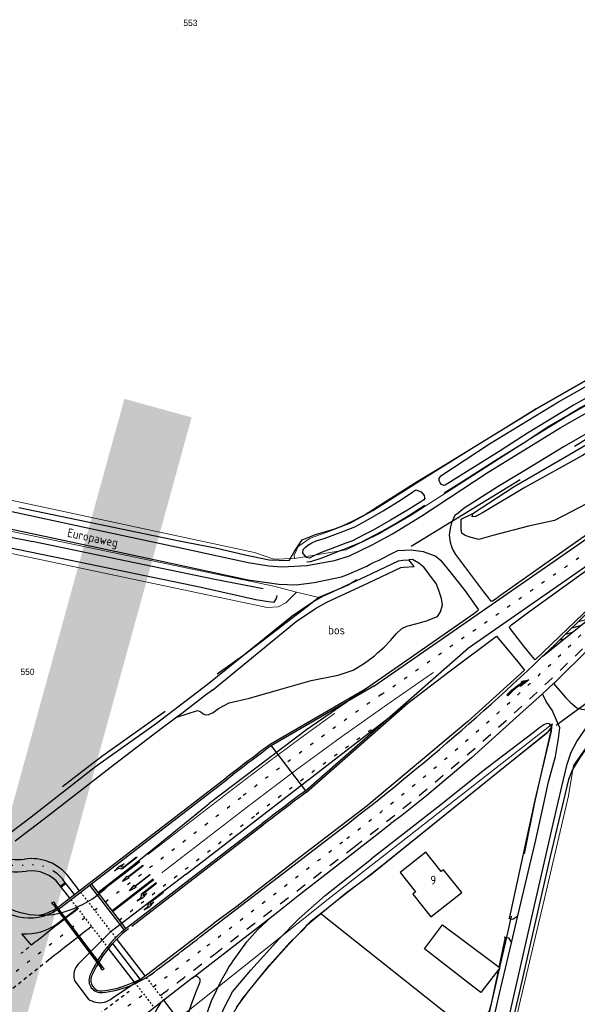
# Model space of a CAD drawing. Header units: metres. Extents: x 233829 to 239427, y 444283 to 448222.
# Tile 145 of 171: x 237687 to 237847, y 446771 to 447053. Entities that reach past the tile are written whole.
import ezdxf
from ezdxf.enums import TextEntityAlignment as Align

# ---------------------------------------------------------------- set-up
doc = ezdxf.new("R2010")
doc.units = ezdxf.units.M
doc.header["$MEASUREMENT"] = 0
for name, pattern in [('DGN3', [54.868356, 36.578904, -18.289452]), ('LIJN05-05', [1, 0.5, -0.5]), ('LIJN1-1', [2, 1, -1]), ('LIJN1-3', [4, 1, -3]), ('LIJNFPAD', [3, 0.3, -2.7])]:
    doc.linetypes.add(name, pattern=pattern)
for name, color, linetype in [('CULTUURAANDUIDING', 253, 'Continuous'), ('DAKRAND-BYG', 4, 'Continuous'), ('Goud-kadastrale grenzen', 13, 'Continuous'), ('Goud-markering', 7, 'Continuous'), ('Goud-ontwerp', 2, 'Continuous'), ('Goud-opstellengtesdef', 30, 'Continuous'), ('HOOFDGEBOUW', 4, 'Continuous'), ('HOUTWAL', 253, 'Continuous'), ('HUISNUMMER', 253, 'Continuous'), ('INSTEEKSLOOT', 153, 'Continuous'), ('KANTVERH', 253, 'Continuous'), ('OVERIGEAFSCH', 253, 'Continuous'), ('OVLIJNOBJ', 253, 'Continuous'), ('RASTER', 253, 'Continuous'), ('STRAATNAAM', 253, 'Continuous'), ('VRI-lantaarns', 162, 'Continuous')]:
    doc.layers.add(name, color=color, linetype=linetype)
for name, color, linetype, lineweight in [('G01 kadestrale perceelsgrens', 73, 'Continuous', 0), ('G02 kadestrale sectiegrens', 73, 'DGN3', 30), ('Z01 perceelnummer', 73, 'Continuous', 13)]:
    doc.layers.add(name, color=color, linetype=linetype, lineweight=lineweight)
doc.styles.get("Standard").update_dxf_attribs({"font": 'iso.shx'})
doc.styles.add('Styledgn001', font='dgn001.shx')

# ---------------------------------------------------------------- blocks, each defined once
blk = doc.blocks.new('*U37')
at = {"layer": 'VRI-lantaarns', "color": 0}
for points in [[(0.35, 0.2), (23.1, 0.2)], [(0.35, -0.2), (23.1, -0.2)]]:
    blk.add_lwpolyline(points, dxfattribs=at)
at = {"layer": 'VRI-lantaarns', "color": 0, "linetype": 'LIJN1-1', "ltscale": 0.9, "const_width": 0.4}
blk.add_lwpolyline([(0.9, 0), (22.55, 0)], dxfattribs=at)
at = {"layer": 'VRI-lantaarns', "color": 0}
for centre in [(0, 0), (23.45, 0)]:
    blk.add_circle(centre, 0.4, dxfattribs=at)
blk = doc.blocks.new('RD_7-5m')
blk.add_hatch(color=0).paths.add_polyline_path([(5.45, -0.375), (5.45, -0.075), (0, -0.075), (0, 0.075), (5.45, 0.075), (5.45, 0.375), (7.5, 0)])
at = {"color": 0}
blk.add_lwpolyline([(5.45, -0.375), (5.45, -0.075), (0, -0.075), (0, 0.075), (5.45, 0.075), (5.45, 0.375), (7.5, 0)], close=True, dxfattribs=at)
blk = doc.blocks.new('RA_7-5m')
blk.add_hatch(color=0).paths.add_polyline_path([(7.5, -0.375), (5.7, -0.675), (4, -0.375), (5.2, -0.375), (4.6, 0.225), (0, 0.225), (0, 0.375), (5.45, 0.375), (6.2, -0.375)])
at = {"color": 0}
blk.add_lwpolyline([(7.5, -0.375), (5.7, -0.675), (4, -0.375), (5.2, -0.375), (4.6, 0.225), (0, 0.225), (0, 0.375), (5.45, 0.375), (6.2, -0.375)], close=True, dxfattribs=at)
blk = doc.blocks.new('LA_7-5m')
blk.add_hatch(color=0).paths.add_polyline_path([(7.5, 0.375), (5.7, 0.675), (4, 0.375), (5.2, 0.375), (4.6, -0.225), (0, -0.225), (0, -0.375), (5.45, -0.375), (6.2, 0.375)])
at = {"color": 0}
blk.add_lwpolyline([(7.5, 0.375), (5.7, 0.675), (4, 0.375), (5.2, 0.375), (4.6, -0.225), (0, -0.225), (0, -0.375), (5.45, -0.375), (6.2, 0.375)], close=True, dxfattribs=at)
blk = doc.blocks.new('pl75-08')
at = {"const_width": 0.2}
blk.add_lwpolyline([(7.08, -0.6), (4.7, -0.35), (5.11, -0.1, 0.070526), (1.44, 0.27), (0.1, 0.24), (0.1, 0.44), (1.86, 0.44, -0.043128), (5.19, -0.01), (5.71, 0.27)], format="xyb", close=True, dxfattribs=at)
blk.add_lwpolyline([(7.5, -0.75), (4.39, -0.42), (4.85, -0.14, 0.065796), (1.45, 0.17), (0, 0.14), (0, 0.54), (1.86, 0.54, -0.042689), (5.17, 0.1), (5.72, 0.38)], format="xyb", close=True)
for points in [[(6.71, -0.4), (6.65, -0.55), (5.74, 0.21), (4.79, -0.29)], [(5.22, 0.12), (5.22, 0.06), (5.18, 0.1)], [(5.15, -0.03), (5.22, -0.2), (5.08, -0.04), (5.05, -0.21)], [(7.5, -0.75), (7.14, -0.52), (7.02, -0.7)]]:
    blk.add_solid(points)
blk = doc.blocks.new('A$C1532452F')
at = {"layer": 'G01 kadestrale perceelsgrens'}
for p, q in [((237766.619, 446888.752), (237773.104, 446887.193)), ((237840.036, 446850.988), (237839.695, 446849.471))]:
    blk.add_line(p, q, dxfattribs=at)
at = {"layer": 'G01 kadestrale perceelsgrens', "flags": 128}
for points in [[(237945.056, 447000), (237937.722, 446995.943), (237902.344, 446977.628), (237862.583, 446956.705), (237849.469, 446949.404), (237835.415, 446941.349), (237803.326, 446921.445), (237788.536, 446912.027), (237782.179, 446908.48), (237776.249, 446906.205), (237770.577, 446904.194), (237767.113, 446901.814), (237765.974, 446899.36), (237766.078, 446898.42)], [(237766.078, 446898.42), (237780.89, 446900.857), (237789.829, 446905.163), (237799.503, 446910.828), (237833.387, 446932.542), (237843.531, 446938.739), (237854.637, 446945.022), (237878.446, 446957.813), (237913.043, 446976.003), (237940.875, 446990.416), (237958.182, 447000)], [(237609.171, 446902.142), (237620.161, 446909.537), (237624.189, 446911.435), (237633.137, 446915.363), (237640.631, 446917.241), (237646.809, 446918.492), (237657.027, 446919.364), (237665.173, 446919.019), (237670.414, 446918.184), (237754.604, 446900.126), (237760.194, 446898.2), (237766.078, 446898.42)], [(237766.619, 446888.752), (237760.152, 446890.405), (237716.237, 446899.624), (237673.126, 446908.608), (237664.661, 446909.649), (237655.599, 446909.304), (237652.846, 446909.093), (237642.501, 446907.003), (237634.093, 446903.637), (237624.526, 446897.674), (237616.972, 446891.543), (237613.632, 446888.776)], [(237766.619, 446888.752), (237763.617, 446885.705), (237761.362, 446884.545), (237758.258, 446884.328), (237716.587, 446893.124), (237673.586, 446902.195), (237666.772, 446903.38), (237659.674, 446903.339), (237651.115, 446902.482), (237643.178, 446900.596), (237636.762, 446897.802), (237628.514, 446892.852), (237620.213, 446885.648)], [(237822.06, 446726.972), (237820.871, 446727.499), (237822.195, 446732.516), (237830.474, 446770.217), (237838.147, 446802.57), (237844.617, 446830.347), (237846.062, 446839.071), (237849.933, 446844.439), (237855.042, 446851.43), (237862.055, 446856.277), (237870.557, 446862.841)], [(237840.036, 446850.988), (237776.704, 446801.474), (237664.042, 446711.618)], [(237839.695, 446849.471), (237815.115, 446829.643), (237790.574, 446809.933), (237770.912, 446794.501), (237764.422, 446787.857), (237758.859, 446781.521), (237751.226, 446772.312), (237747.827, 446766.904), (237746.652, 446763.906), (237746.034, 446761.125), (237745.685, 446757.455), (237745.501, 446754.227), (237745.905, 446749.567), (237746.235, 446747.182)]]:
    blk.add_lwpolyline(points, dxfattribs=at)
at = {"layer": 'G02 kadestrale sectiegrens', "flags": 128}
for points in [[(237975.088, 447000), (237936.687, 446979.286), (237888.695, 446954.405), (237858.259, 446937.726), (237781.461, 446890.73), (237773.104, 446887.193)], [(238000, 446973.896), (237979.739, 446957.892), (237954.917, 446938.586), (237924.234, 446914.562), (237886.359, 446885.218), (237858.093, 446863), (237839.695, 446849.471)], [(237773.104, 446887.193), (237769.782, 446884.639), (237751.81, 446870.818), (237718.06, 446846.749), (237711.147, 446841.819), (237706.769, 446838.455), (237680.733, 446818.45), (237676.187, 446814.957)], [(237839.695, 446849.471), (237834.953, 446828.437), (237827.203, 446791.031), (237820.953, 446764.093), (237810.187, 446716.937), (237800.12, 446672.642), (237788.232, 446620.692), (237786.414, 446614.136), (237781.625, 446614.687)]]:
    blk.add_lwpolyline(points, dxfattribs=at)
at = {"layer": 'Z01 perceelnummer', "linetype": 'Continuous', "lineweight": 13, "style": 'Styledgn001'}
for s, p in [('553', (237736.252, 447051.929)), ('550', (237689.529, 446865.886))]:
    blk.add_text(s, height=1.8, dxfattribs=at).set_placement(p, align=Align.MIDDLE_CENTER)

msp = doc.modelspace()

# ---------------------------------------------------------------- hatches: boundary and pattern name
at = {"layer": 'Goud-markering', "linetype": 'Continuous'}
h = msp.add_hatch(dxfattribs=at)
h.set_pattern_fill('ANSI31', color=256, scale=10, angle=150)
edge = h.paths.add_edge_path()
edge.add_line((237837.277, 446870.356), (237863.112, 446891.302))
edge.add_line((237863.112, 446891.302), (237869.583, 446898.141))
edge.add_arc((238164.538, 446622.672), 403.586, 131.49679, 136.95658, ccw=False)
edge.add_line((237897.131, 446924.955), (237878.622, 446911.049))
edge.add_line((237878.622, 446911.049), (237847.089, 446879.874))
edge.add_line((237847.089, 446879.874), (237837.277, 446870.356))

# ---------------------------------------------------------------- linework, layer by layer
at = {"layer": 'DAKRAND-BYG'}
msp.add_line((237822.53, 446782.9), (237824.79, 446781.18), dxfattribs=at)
for points in [[(237817.11, 446775.8), (237803.35, 446786.47), (237808.53, 446793.34), (237822.53, 446782.9)], [(237824.67, 446780.65), (237819.55, 446773.94), (237817.11, 446775.8)], [(237824.79, 446781.18), (237824.97, 446781.04), (237824.67, 446780.65)]]:
    msp.add_lwpolyline(points, dxfattribs=at)
at = {"layer": 'Goud-markering', "linetype": 'Continuous'}
for p, q in [((237788.877, 446861.796), (237879.368, 446924.6)), ((237878.622, 446911.049), (237847.089, 446879.874)), ((237815.952, 446872.796), (237865.466, 446907.162)), ((237837.277, 446870.356), (237863.112, 446891.302)), ((237769.224, 446831.791), (237815.952, 446872.796)), ((237788.877, 446861.796), (237759.362, 446844.645)), ((237699.21, 446798.466), (237746.943, 446835.231)), ((237718.203, 446792.647), (237756.828, 446822.397)), ((237739.035, 446789.87), (237779.137, 446820.633)), ((237700.416, 446805.454), (237699.03, 446804.386)), ((237700.599, 446805.216), (237699.213, 446804.148)), ((237703.04, 446802.047), (237699.989, 446806.008)), ((237713.887, 446787.964), (237721.747, 446777.76))]:
    msp.add_line(p, q, dxfattribs=at)
at = {"layer": 'Goud-markering', "linetype": 'LIJN1-3'}
for p, q in [((237790.962, 446859.348), (237879.857, 446921.045)), ((237708.713, 446797.549), (237750.924, 446830.062)), ((237715.767, 446794.651), (237754.952, 446824.833)), ((237740.983, 446787.331), (237781.084, 446818.094))]:
    msp.add_line(p, q, dxfattribs=at)
at = {"layer": 'Goud-markering', "linetype": 'LIJN1-1', "ltscale": 3}
msp.add_line((237742.931, 446784.792), (237783.032, 446815.555), dxfattribs=at)
at = {"layer": 'Goud-markering', "linetype": 'Continuous', "ltscale": 3}
for p, q in [((237709.666, 446802.638), (237721.55, 446811.792)), ((237709.849, 446802.4), (237721.733, 446811.553)), ((237707.319, 446804.713), (237717.21, 446791.817)), ((237707.795, 446805.078), (237717.686, 446792.182)), ((237713.683, 446797.401), (237725.567, 446806.555)), ((237713.866, 446797.163), (237725.749, 446806.317)), ((237698.267, 446793.858), (237703.835, 446798.147)), ((237690.655, 446787.5), (237687.912, 446790.79))]:
    msp.add_line(p, q, dxfattribs=at)
at = {"layer": 'Goud-markering', "linetype": 'LIJN05-05'}
for p, q in [((237704.732, 446802.719), (237714.905, 446789.511)), ((237701.959, 446800.583), (237712.769, 446786.548)), ((237720.315, 446776.751), (237725.866, 446769.544)), ((237723.584, 446778.242), (237728.616, 446771.71))]:
    msp.add_line(p, q, dxfattribs=at)
at = {"layer": 'Goud-markering', "linetype": 'LIJNFPAD', "flags": 128}
msp.add_lwpolyline([(237694.208, 446810.046, 0.1130052), (237688.98, 446810.465, -0.2626215), (237673.625, 446816.393, -0.0078281), (237625.209, 446877.126, -0.1544315), (237621.735, 446886.616, 0.1711156), (237617.568, 446896.946)], format="xyb", dxfattribs=at)
at = {"layer": 'Goud-markering', "linetype": 'LIJN1-3', "const_width": 0.3, "flags": 128}
for points in [[(237728.035, 446808.266), (237752.938, 446827.447, -0.0124033), (237792.844, 446856.637), (237805.974, 446865.75)], [(237724.018, 446813.503), (237748.911, 446832.676, -0.0089131), (237777.631, 446853.993, -0.0089131)]]:
    msp.add_lwpolyline(points, format="xyb", dxfattribs=at)
at = {"layer": 'Goud-markering', "linetype": 'LIJN1-1', "ltscale": 3}
for centre, radius, start, end in [((237341.023, 447391.752), 726.206, 307.492305, 316.958178), ((234697.709, 450754.507), 5003.2, 307.271621, 307.492305)]:
    msp.add_arc(centre, radius, start, end, dxfattribs=at)
at = {"layer": 'Goud-markering', "linetype": 'LIJN1-3'}
for centre, radius, start, end in [((237341.023, 447391.752), 723.006, 307.492305, 315.407534), ((238361.136, 446037.824), 1000, 124.762345, 127.604818), ((238361.136, 446037.824), 993.4, 125.231063, 127.604818), ((238931.823, 445215.142), 2000, 127.802221, 129.15802), ((234697.709, 450754.507), 5000, 307.270797, 307.492305), ((234697.709, 450754.507), 5000, 306.982728, 307.23069)]:
    msp.add_arc(centre, radius, start, end, dxfattribs=at)
at = {"layer": 'Goud-markering', "linetype": 'Continuous'}
for centre, radius, start, end in [((237341.023, 447391.752), 719.806, 307.492305, 314.672859), ((238361.136, 446037.824), 1006.525, 126.717709, 127.604818), ((238361.136, 446037.824), 990.325, 126.704945, 127.604818), ((237690.68, 446798.838), 11.75, 37.60482, 58.62748), ((237739.561, 446764.918), 35, 127.60482, 156.63641), ((234697.709, 450754.507), 4996.8, 307.286097, 307.492305), ((237707.806, 446803.758), 30, 276.14681, 307.30398), ((237710.644, 446777.41), 3.5, 156.63641, 276.14681)]:
    msp.add_arc(centre, radius, start, end, dxfattribs=at)
at = {"layer": 'Goud-markering', "linetype": 'Continuous', "ltscale": 3}
for centre, radius, start, end in [((237690.057, 446810.35), 15, 219.80904, 307.60482), ((238931.823, 445215.142), 2003.2, 127.801905, 128.286401), ((237689.113, 446805.741), 15, 265.40403, 307.60482), ((238931.823, 445215.142), 1996.8, 127.802537, 128.281449)]:
    msp.add_arc(centre, radius, start, end, dxfattribs=at)
at = {"layer": 'Goud-markering', "linetype": 'LIJN1-1'}
for centre, radius, start, end in [((238931.823, 445215.142), 2003.2, 128.315013, 128.396587), ((238931.823, 445215.142), 1996.8, 128.310153, 129.15802), ((234697.709, 450754.507), 4996.8, 306.982728, 307.19823)]:
    msp.add_arc(centre, radius, start, end, dxfattribs=at)
at = {"layer": 'Goud-ontwerp', "linetype": 'Continuous'}
for p, q in [((237786.453, 446860.965), (237759.086, 446845.063)), ((237769.539, 446831.402), (237798.565, 446856.873)), ((237698.905, 446798.862), (237746.638, 446835.627)), ((237719.488, 446793.005), (237757.133, 446822.001)), ((237701.654, 446800.979), (237698.603, 446804.94)), ((237704.427, 446803.115), (237701.376, 446807.076)), ((237736.77, 446778.1), (237760.83, 446796.66)), ((237723.228, 446778.705), (237715.214, 446789.11)), ((237720.455, 446776.569), (237712.441, 446786.974)), ((237732.58, 446766.564), (237728.616, 446771.71))]:
    msp.add_line(p, q, dxfattribs=at)
at = {"layer": 'Goud-ontwerp', "color": 10, "linetype": 'Continuous', "const_width": 20}
msp.add_lwpolyline([(237726.952, 446941.495), (237624.762, 446570.593), (237488.509, 446792.776), (237888.304, 446697.81)], dxfattribs=at)
at = {"layer": 'Goud-ontwerp', "linetype": 'Continuous'}
for centre, radius, start, end in [((238361.136, 446037.824), 1007.025, 126.716079, 127.604818), ((238361.136, 446037.824), 989.825, 126.703792, 127.604818), ((237686.557, 446827.038), 15, 219.45881, 278.31807), ((237686.557, 446827.038), 18.5, 219.45881, 278.31807), ((237690.68, 446798.838), 13.5, 37.60482, 98.31807), ((237690.68, 446798.838), 10, 37.60482, 98.31807), ((237690.057, 446810.35), 14.5, 281.07668, 307.60482), ((237739.561, 446764.918), 34.5, 127.60482, 156.63641), ((237710.644, 446777.41), 3, 156.63641, 276.14681), ((237707.806, 446803.758), 29.5, 276.14681, 299.14722), ((237747.945, 446757.151), 24.5, 145.45851, 211.36579)]:
    msp.add_arc(centre, radius, start, end, dxfattribs=at)
at = {"layer": 'Goud-opstellengtesdef', "linetype": 'Continuous'}
msp.add_line((237759.371, 446844.638), (237769.262, 446831.742), dxfattribs=at)
at = {"layer": 'HOOFDGEBOUW'}
msp.add_lwpolyline([(237814.06, 446802.61), (237808.86, 446809.17), (237808.17, 446808.62), (237803.73, 446814.22), (237796.37, 446808.39), (237800.83, 446802.77), (237800.04, 446802.15), (237805.23, 446795.61), (237814.06, 446802.61)], dxfattribs=at)
at = {"layer": 'HOUTWAL'}
for p, q in [((237824.79, 446781.18), (237826.64, 446789.82)), ((237822.54, 446770.68), (237824.67, 446780.65))]:
    msp.add_line(p, q, dxfattribs=at)
msp.add_lwpolyline([(237827.79, 446795.19), (237835.07, 446829.11), (237839.79, 446848.91)], dxfattribs=at)
at = {"layer": 'INSTEEKSLOOT'}
for p, q in [((237797.2, 446897.92), (237798.92, 446898.03)), ((237839.79, 446848.91), (237839.85, 446850.12))]:
    msp.add_line(p, q, dxfattribs=at)
for points in [[(237870.26, 446955.53), (237854.53, 446946.98), (237846.05, 446942.35), (237838.7, 446937.87), (237832.92, 446934.35), (237825.04, 446929.27), (237809.26, 446919.42), (237808.89, 446919.3), (237808.28, 446919.59), (237807.9, 446920.1), (237807.54, 446920.75), (237807.6, 446921.29), (237808.06, 446922.07), (237822.03, 446931.25), (237841.78, 446943.3), (237862.35, 446954.86)], [(237878.37, 446945.38), (237848.67, 446927.93), (237832.1, 446918.75), (237819.97, 446911.5), (237818.94, 446910.88), (237817.98, 446910.41), (237817.03, 446910.34), (237817.19, 446911.26), (237829.12, 446919.05), (237843.57, 446927.46), (237866.67, 446940.91)], [(237803.44, 446915.57), (237803.21, 446915.25), (237802.63, 446914.86), (237798.93, 446912.54), (237793.66, 446909.4), (237788.63, 446906.51), (237786.18, 446905.23), (237782.75, 446903.46), (237780.77, 446902.82), (237779.55, 446902.31), (237776.34, 446901.07), (237774.04, 446900.21), (237771.84, 446899.22), (237770.4, 446898.47), (237769.49, 446898.66), (237768.98, 446899.33), (237768.44, 446900.05), (237768.55, 446900.93), (237769.13, 446901.52), (237769.95, 446902.22), (237771.05, 446902.87), (237772.3, 446903.43), (237774.59, 446904.15), (237779.17, 446905.86), (237783.39, 446907.45), (237786.54, 446909.15), (237791.48, 446912.08), (237796.82, 446915.34), (237800.03, 446917.46), (237800.93, 446918.08), (237802.41, 446917.45), (237803.24, 446916.45)], [(237803.24, 446916.45), (237803.4, 446915.86), (237803.44, 446915.57)], [(237757.11, 446889.7), (237743.27, 446892.38), (237717.92, 446897.6), (237691.39, 446903.16), (237690.55, 446903.3), (237668.24, 446907.64)], [(237665.99, 446905.17), (237672.9, 446903.88), (237682.85, 446901.81), (237704.24, 446897.44), (237739.31, 446890.16), (237755.02, 446886.63), (237758.68, 446886.05), (237760.29, 446885.82), (237760.97, 446886.9), (237761.08, 446887.81)], [(237684.283, 446819.579), (237690.62, 446824.29), (237709, 446838.78), (237726.55, 446851.14), (237741.54, 446862.61), (237765.39, 446881.95), (237771.09, 446885.79), (237774.44, 446887.7), (237775.96, 446888.38), (237786.48, 446893.26), (237795.93, 446897.69), (237797.2, 446897.92)], [(237742.59, 446860.67), (237766.59, 446880.34), (237772.15, 446884.09), (237775.35, 446885.91), (237776.76, 446886.55), (237787.33, 446891.45), (237796.55, 446895.77), (237797.44, 446895.93), (237800.43, 446896.12), (237798.92, 446898.03)], [(237742.59, 446860.67), (237740.61, 446859.18), (237733.67, 446853.87), (237732.36, 446852.89), (237726.71, 446848.67), (237713.23, 446838.34), (237694.36, 446823.74), (237685.961, 446817.324)], [(237773.61, 446796.57), (237780.97, 446802.58), (237787.85, 446807.72), (237827.98, 446840), (237838.76, 446848.63), (237839.85, 446850.12), (237839.2, 446850.95), (237838.42, 446851.03), (237837.58, 446850.72), (237836.48, 446849.92), (237834.91, 446848.73), (237820.96, 446838.05), (237807.23, 446827.12), (237788.15, 446812.27)], [(237772.41, 446668.57), (237769.23, 446678.52), (237765.93, 446687.76), (237761.28, 446697.51), (237755.92, 446708.93), (237750.06, 446721.03), (237747.26, 446728.47), (237744.21, 446737.72), (237742.2, 446745.68), (237741.59, 446750.72), (237742.07, 446756.72), (237743.92, 446764.47), (237745.82, 446769.33), (237748.28, 446774.15), (237753.57, 446780.4), (237761.67, 446789.38), (237767.45, 446795.15), (237774.93, 446801.75), (237788.15, 446812.27)], [(237749.5, 446769.69), (237752.58, 446773.97), (237758.97, 446781.88), (237764.8, 446788.31), (237768.92, 446792.32), (237769.7, 446793.37), (237773.61, 446796.57)]]:
    msp.add_lwpolyline(points, dxfattribs=at)
at = {"layer": 'KANTVERH'}
for p, q in [((237831.57, 446866.93), (237832.06, 446866.38)), ((237724.08, 446779.28), (237742.75, 446793.63)), ((237722.174, 446777.993), (237724.08, 446779.28))]:
    msp.add_line(p, q, dxfattribs=at)
at = {"layer": 'KANTVERH', "color": 13}
for p, q in [((237712.88, 446804.78), (237741.61, 446828.1)), ((237735.01, 446807.92), (237713.12, 446791.13)), ((237713.12, 446791.13), (237704.42, 446782.43)), ((237748.01, 446782.3), (237748.48, 446783.03)), ((237703.08, 446777.19), (237706.9, 446772.15)), ((237713.77, 446772.32), (237722.174, 446777.993))]:
    msp.add_line(p, q, dxfattribs=at)
at = {"layer": 'KANTVERH'}
for points in [[(237788.36, 446902.29), (237794.17, 446905.47), (237802.61, 446910.66), (237821.66, 446923.1), (237833.27, 446930.26), (237842.25, 446935.86), (237854, 446942.49), (237870.79, 446951.78)], [(237854.46, 446936.83), (237843.41, 446930.5), (237832.6, 446923.92), (237824.54, 446918.99), (237817.58, 446914.64), (237814.73, 446912.85), (237813.06, 446911.38), (237812.02, 446910.68), (237811.14, 446908.6), (237810.71, 446907.06), (237810.41, 446905.03), (237810.69, 446903.06), (237811.19, 446901.51), (237811.58, 446900.65), (237812.29, 446899.51), (237820.33, 446888.84), (237821.46, 446887.35), (237822.26, 446886.29), (237822.89, 446886.27), (237823.9, 446886.91), (237824.9, 446887.66), (237837.89, 446896.87), (237865.6, 446916.39)], [(237890.14, 446922.07), (237889.99, 446921.72), (237889.57, 446921.2), (237887.47, 446919.41), (237884.97, 446917.26), (237877.51, 446910.74), (237874.9, 446908.1), (237853.64, 446887.06), (237835.15, 446869.35), (237834.47, 446870.1), (237831.87, 446873.28), (237827.62, 446878.67), (237828.33, 446879.36), (237832.52, 446882.55), (237853.8, 446897.94), (237866.93, 446907.23), (237874.4, 446912.48), (237875.63, 446912.92), (237889.54, 446922.36), (237889.9, 446922.32), (237890.14, 446922.07)], [(237837.22, 446859.57), (237840.37, 446862.53), (237840.86, 446862.97), (237850.6, 446872.54), (237862.82, 446884.96), (237870.02, 446892.63), (237874.21, 446897.36), (237879.31, 446902.29), (237881.59, 446904.52), (237886.78, 446909.34), (237892.33, 446914.51)], [(237646.58, 446910.01), (237654.19, 446910.91), (237660.46, 446910.98), (237663.8, 446910.72), (237671.48, 446909.62), (237724.87, 446898.24), (237752.76, 446892.26), (237761.61, 446890.99), (237766.53, 446890.84), (237771.7, 446891.5), (237779.58, 446893.17), (237781.14, 446893.73), (237786.79, 446896.16), (237787.75, 446896.73), (237788.89, 446897.34), (237790.35, 446897.92), (237793.19, 446899.48), (237795.73, 446900.68), (237799.53, 446900.86)], [(237684.99, 446911.84), (237710.25, 446906.4), (237732.2, 446901.73), (237752.78, 446897.24), (237758.69, 446896.29), (237762.43, 446896.01), (237769.67, 446896.4), (237777.53, 446897.85), (237781.85, 446899.13), (237788.36, 446902.29)], [(237799.53, 446900.86), (237803.01, 446900.35), (237806.58, 446899.06), (237808, 446897.86), (237810.89, 446894.23), (237814.9, 446889.22), (237818.86, 446883.7), (237818.36, 446883.16), (237817.56, 446882.56), (237801.43, 446871.36)], [(237840.37, 446862.53), (237843.88, 446858.39), (237845.24, 446857.07), (237847.02, 446855.59), (237848.36, 446855.18), (237850.03, 446855.02), (237852.26, 446856.32), (237854.89, 446858.4), (237866.9, 446867.78), (237881.04, 446878.45), (237890.47, 446885.67), (237904.51, 446896.42), (237911.66, 446902.02)], [(237803.451, 446860.616), (237810.39, 446865.93), (237824.03, 446876.09), (237830.09, 446868.75), (237831.57, 446866.93)], [(237827.28, 446765.33), (237833.4, 446792.16), (237840.25, 446822.34), (237842.78, 446833.01), (237844.25, 446839.39), (237845.38, 446842.84), (237847.01, 446845.92), (237849.52, 446849.59), (237851.94, 446852.11), (237853.82, 446853.79), (237857.92, 446857.38), (237871.32, 446867.97), (237877.81, 446872.67), (237880.68, 446874.8), (237882.53, 446874.87), (237885.16, 446873.53), (237886.51, 446872.13), (237887.92, 446870.46), (237889.34, 446868.68), (237893.13, 446865.03), (237898.21, 446862.58), (237905.24, 446861.01), (237910.36, 446860.33)], [(237801.43, 446871.36), (237786.453, 446860.965)], [(237832.06, 446866.38), (237815.79, 446851.65), (237786.89, 446827.5), (237767.74, 446812.74), (237749.52, 446798.58), (237742.75, 446793.63)], [(237820.93, 446756.47), (237824.92, 446773.64), (237828.33, 446788.19), (237830.15, 446795.98), (237833.07, 446808.43), (237835.1, 446816.89), (237837.33, 446826.8), (237838.93, 446834.32), (237840.96, 446841.66), (237841.8, 446846.78), (237842.15, 446849.8), (237839.95, 446854.86), (237838.27, 446857.37), (237837.22, 446859.57), (237829.69, 446852.8), (237816.87, 446841.25), (237804.04, 446830.46), (237796.85, 446824.67), (237793.73, 446822.37)], [(237798.565, 446856.873), (237803.451, 446860.616)], [(237767.04, 446801.63), (237788.37, 446818.17), (237793.73, 446822.37)], [(237680.12, 446800.21), (237681.27, 446799.48), (237682.45, 446798.82), (237683.67, 446798.23), (237684.91, 446797.71), (237686.19, 446797.26), (237687.49, 446796.88), (237688.81, 446796.58), (237690.14, 446796.35), (237691.49, 446796.2), (237692.84, 446796.12)], [(237760.83, 446796.66), (237767.04, 446801.63)], [(237827.42, 446795.28), (237827.79, 446795.19), (237828.69, 446794.98), (237830.15, 446795.98)], [(237826.17, 446789.93), (237826.64, 446789.82), (237827.43, 446789.63), (237828.33, 446788.19)], [(237736.77, 446778.1), (237727.764, 446771.042)]]:
    msp.add_lwpolyline(points, dxfattribs=at)
at = {"layer": 'KANTVERH', "color": 13}
for points in [[(237786.453, 446860.965), (237769.53, 446849.22), (237741.61, 446828.1)], [(237735.01, 446807.92), (237785.06, 446846.53), (237798.565, 446856.873)], [(237698.22, 446796.58), (237699.72, 446796.97), (237701.2, 446797.43), (237702.65, 446797.97), (237704.07, 446798.58), (237705.46, 446799.26), (237706.81, 446800.02), (237708.12, 446800.84), (237709.39, 446801.73), (237710.6, 446802.69), (237711.77, 446803.71), (237712.88, 446804.78)], [(237692.84, 446796.12), (237694.19, 446796.12), (237695.55, 446796.2), (237696.89, 446796.35), (237698.22, 446796.58)], [(237748.48, 446783.03), (237752.38, 446788.49), (237755.5, 446791.92), (237759.485, 446795.622)], [(237704.42, 446782.43), (237704.02, 446782.03), (237703.66, 446781.58), (237703.36, 446781.09), (237703.12, 446780.57), (237702.95, 446780.02), (237702.83, 446779.46), (237702.79, 446778.88), (237702.82, 446778.31), (237702.91, 446777.74), (237703.08, 446777.19)], [(237746.62, 446780.02), (237747.3, 446781.17), (237748.01, 446782.3)], [(237751.11, 446711.43), (237748.47, 446716.9), (237746.19, 446721.97), (237743.77, 446727.77), (237742.72, 446730.42), (237741.08, 446735.59), (237739.45, 446741.85), (237738.72, 446746.37), (237738.42, 446752.11), (237738.69, 446757.18), (237739.3, 446761.55), (237740.51, 446766.53), (237742.3, 446771.53), (237745.18, 446777.5), (237746.62, 446780.02)], [(237727.764, 446771.042), (237714.63, 446760.75), (237732.16, 446736.63), (237732.85, 446736.27), (237733.7, 446736.38), (237734.19, 446736.75), (237734.7, 446737.78), (237734.93, 446738.52), (237734.82, 446739.25), (237734.56, 446740.55), (237733.76, 446744.68), (237733.42, 446748.96), (237733.35, 446754.23), (237733.73, 446758.84), (237734.66, 446764.15), (237735.49, 446767.35), (237736.65, 446770.93), (237737.99, 446774.44), (237738.89, 446776.53), (237739.08, 446777.12)], [(237739.08, 446777.12), (237739, 446777.74), (237738.75, 446778.07), (237738.36, 446778.42), (237738, 446778.59), (237737.63, 446778.57), (237737.39, 446778.48), (237737.19, 446778.36), (237737, 446778.27), (237736.77, 446778.1)], [(237706.9, 446772.15), (237707.41, 446771.8), (237707.96, 446771.52), (237708.54, 446771.3), (237709.14, 446771.14), (237709.75, 446771.05), (237710.37, 446771.03), (237710.98, 446771.09), (237711.59, 446771.2), (237712.18, 446771.39), (237712.74, 446771.64), (237713.28, 446771.95), (237713.77, 446772.32)]]:
    msp.add_lwpolyline(points, dxfattribs=at)
at = {"layer": 'OVERIGEAFSCH'}
for points in [[(237768.31, 446903.76), (237772.1, 446905.26), (237777.36, 446906.81), (237779.85, 446907.78), (237782.68, 446909.05), (237786.03, 446910.78), (237789.82, 446913.22), (237801.23, 446920.47), (237805.55, 446923.07), (237809.71, 446925.51), (237834.95, 446941.03), (237866.51, 446959.1)], [(237809.02, 446917.18), (237813.3, 446919.93), (237824.7, 446927.17), (237832.42, 446931.94), (237838.55, 446936.05), (237844.67, 446939.58), (237847.92, 446941.55), (237852.12, 446943.82), (237861.58, 446948.78), (237871.56, 446954.48)], [(237769.63, 446897.42), (237770.76, 446897.53), (237774.04, 446898.56), (237779.45, 446900.74), (237780.36, 446901.07), (237785.18, 446903.03), (237791.27, 446906.22), (237795.29, 446908.53), (237799.14, 446910.94), (237803.47, 446913.69)]]:
    msp.add_lwpolyline(points, dxfattribs=at)
at = {"layer": 'OVLIJNOBJ'}
for points in [[(237885.51, 446935.92), (237872.48, 446926.86), (237869.64, 446924.56), (237865.79, 446922.43), (237859.39, 446918.53), (237850, 446914.19), (237840.62, 446909.23), (237833.23, 446907.69), (237822.92, 446904.96), (237818.96, 446903.87), (237816.73, 446904.37), (237815.02, 446904.96), (237814.07, 446905.61), (237813.88, 446906.7), (237813.89, 446907.66), (237813.92, 446909.69), (237817.19, 446911.26)], [(237804.1, 446894.66), (237803.15, 446895.93), (237801.78, 446897.06), (237799.95, 446898.09), (237798.92, 446898.03)], [(237732.36, 446852.89), (237738.32, 446854.8), (237739.26, 446854.41), (237739.9, 446853.83), (237740.59, 446853.53), (237741.5, 446853.63), (237742.79, 446854.21), (237744.28, 446855.33), (237747.39, 446857.01), (237753.2, 446858.31), (237761.49, 446860.76), (237770.87, 446863.43), (237778.61, 446864.98), (237782.89, 446866.4), (237786.18, 446868.38), (237789.04, 446870.46), (237789.91, 446871.29), (237791.76, 446872.92), (237793.64, 446874.88), (237795.3, 446876.9), (237796.84, 446878.27), (237798.33, 446878.96), (237800.92, 446879.65), (237803.91, 446880.49), (237807.14, 446881.77), (237807.99, 446883.13), (237808.53, 446885.08), (237808.24, 446886.9), (237807.42, 446889.52), (237806.73, 446891.19), (237805.12, 446893.32), (237804.1, 446894.66)]]:
    msp.add_lwpolyline(points, dxfattribs=at)
at = {"layer": 'RASTER'}
msp.add_line((237821.9, 446768.5), (237822.54, 446770.68), dxfattribs=at)
for points in [[(237687.03, 446913.02), (237732.98, 446903.43), (237743.39, 446901.4), (237751.93, 446899.46), (237758.86, 446897.97), (237764.58, 446897.8), (237765.97, 446900.32), (237768.31, 446903.76)], [(237870.8, 446861.87), (237868.7, 446862.29), (237866.51, 446860.9), (237860.24, 446855.81), (237857.66, 446853.57), (237854.14, 446850.35), (237851.08, 446845.85), (237847.84, 446841.17), (237845.83, 446837.9), (237844.63, 446835.06), (237839.36, 446812.92), (237830.52, 446773.85), (237824.93, 446750.33), (237821.11, 446733.22), (237821.84, 446726.97)], [(237773.61, 446796.57), (237810.79, 446767.05), (237817.27, 446766.4), (237820.07, 446767.1), (237821.9, 446768.5)]]:
    msp.add_lwpolyline(points, dxfattribs=at)

# ---------------------------------------------------------------- block references
at = {"layer": 'Goud-kadastrale grenzen', "linetype": 'Continuous'}
msp.add_blockref('A$C1532452F', (0, 0), dxfattribs=at)
at = {"layer": 'Goud-markering', "linetype": 'Continuous', "rotation": 43.58473512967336}
msp.add_blockref('pl75-08', (237827.385, 446858.949), dxfattribs=at)
at = {"layer": 'Goud-markering'}
for name, p, rotation in [('RA_7-5m', (237720.635, 446812.98), 217.6048182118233), ('RD_7-5m', (237722.648, 446810.365), 218), ('RD_7-5m', (237724.652, 446807.743), 218), ('LA_7-5m', (237726.665, 446805.128), 218), ('LA_7-5m', (237728.628, 446802.569), 218)]:
    msp.add_blockref(name, p, dxfattribs=dict(at, rotation=rotation))
at = {"layer": 'VRI-lantaarns', "rotation": 306.9827278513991}
msp.add_blockref('*U37', (237696.938, 446799.516), dxfattribs=at)

# ---------------------------------------------------------------- texts
at = {"layer": 'CULTUURAANDUIDING'}
msp.add_text('bos', height=2.5, dxfattribs=at).set_placement((237775.75, 446876.61))
at = {"layer": 'HUISNUMMER'}
msp.add_text('9', height=2.5, dxfattribs=at).set_placement((237805.06, 446804.93))
at = {"layer": 'STRAATNAAM'}
msp.add_text('Europaweg', height=2.5, rotation=348.1615, dxfattribs=at).set_placement((237700.78, 446904.64))

doc.saveas('drawing.dxf')
